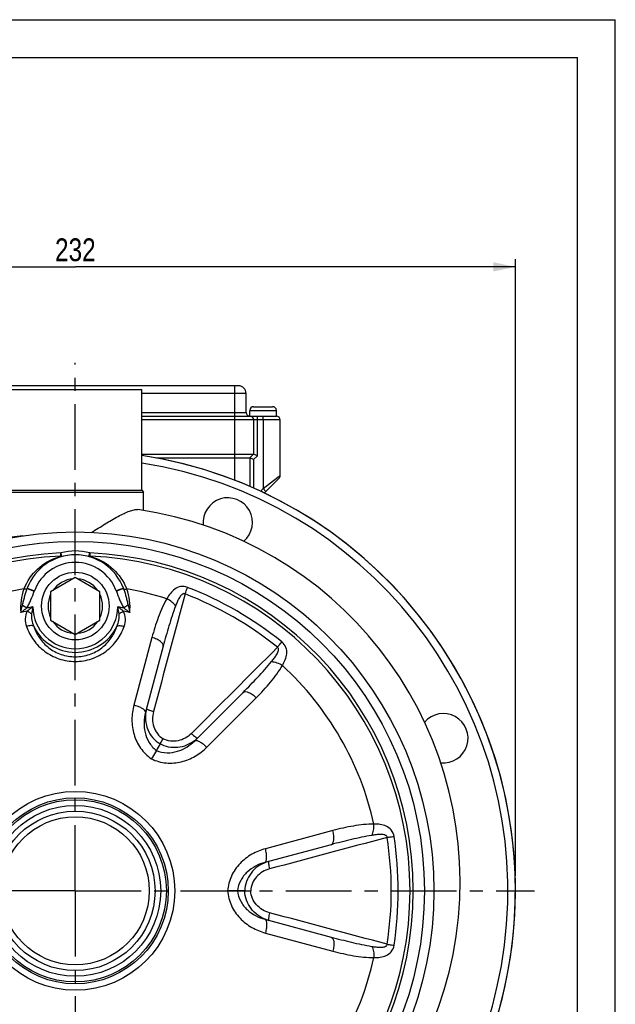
# Model space of a CAD drawing. Header units: millimetres. Extents: x 0 to 841, y 0 to 594.
# Tile 11 of 11: x 683 to 840, y 335 to 594. Entities that reach past the tile are written whole.
import ezdxf

# ---------------------------------------------------------------- set-up
doc = ezdxf.new("R2010")
doc.units = ezdxf.units.MM
doc.header["$LTSCALE"] = 46.2
doc.linetypes.add('CENTER', pattern=[0.6, 0.375, -0.075, 0.075, -0.075])
doc.layers.get('0').update_dxf_attribs({"linetype": 'CONTINUOUS'})
for name, color, linetype in [('ASSI', 7, 'CONTINUOUS'), ('GEOM', 7, 'CONTINUOUS'), ('QUOTE', 7, 'CONTINUOUS')]:
    doc.layers.add(name, color=color, linetype=linetype)
doc.styles.get("Standard").update_dxf_attribs({"font": 'txt', "width": 0.8})
doc.dimstyles.new('DIMSTYLE_1', dxfattribs={"dimtxt": 6, "dimasz": 5.8, "dimexe": 1, "dimexo": 2, "dimgap": 0.75, "dimtad": 1, "dimdec": 3, "dimtxsty": 'Standard', "dimblk": '_FILLED', "dimblk1": '_FILLED', "dimblk2": '_FILLED', "dimcen": 0.09, "dimadec": 3, "dimazin": 2, "dimtp": 0.5, "dimtm": 0.5, "dimtfac": 1, "dimtdec": 3, "dimtofl": 0, "dimtmove": 0, "dimatfit": 3, "dimldrblk": '_FILLED', "dimfxl": 0, "dimtolj": 1, "dimarcsym": 0})

# ---------------------------------------------------------------- blocks, each defined once
blk = doc.blocks.new('_FILLED')
at = {"color": 0, "linetype": 'ByBlock'}
blk.add_solid([(0, 0), (-1, 0.207), (-1, -0.207)], dxfattribs=at)
blk = doc.blocks.new('*D4')
at = {"layer": 'QUOTE', "color": 2, "linetype": 'Continuous'}
for p, q in [((581.69, 368.59), (581.69, 530.91)), ((813.69, 368.59), (813.69, 530.91)), ((581.69, 528.91), (697.69, 528.91)), ((813.69, 528.91), (697.69, 528.91))]:
    blk.add_line(p, q, dxfattribs=at)
at = {"layer": 'QUOTE', "color": 2, "linetype": 'Continuous', "xscale": 5.8, "yscale": 5.8, "zscale": 5.8, "rotation": 180}
blk.add_blockref('_FILLED', (581.69, 528.91), dxfattribs=at)
at = {"layer": 'QUOTE', "color": 2, "linetype": 'Continuous', "xscale": 5.8, "yscale": 5.8, "zscale": 5.8}
blk.add_blockref('_FILLED', (813.69, 528.91), dxfattribs=at)
at = {"layer": 'QUOTE', "color": 2, "linetype": 'Continuous', "insert": (697.69, 536.41), "char_height": 6, "width": 19.8, "attachment_point": 2, "line_spacing_factor": 0.9}
blk.add_mtext('232', dxfattribs=at)

msp = doc.modelspace()

# ---------------------------------------------------------------- linework, layer by layer
at = {"color": 7, "linetype": 'Continuous'}
for p, q in [((0, 594), (840, 594)), ((840, 0), (840, 594)), ((10, 584), (830, 584)), ((830, 10), (830, 584))]:
    msp.add_line(p, q, dxfattribs=at)
at = {"layer": 'ASSI', "color": 2, "linetype": 'CENTER'}
for q in [(697.6856, 503.6693), (576.6856, 364.5916), (697.6856, 240.7327), (818.6856, 364.5916)]:
    msp.add_line((697.6856, 364.5916), q, dxfattribs=at)
at = {"layer": 'ASSI', "color": 7, "linetype": 'Continuous'}
for p, q in [((680.1856, 496.5916), (715.1856, 496.5916)), ((715.1856, 470.0916), (715.1856, 496.5916)), ((743.6856, 489.5916), (743.6856, 491.0916)), ((750.6856, 489.5916), (750.6856, 491.0916)), ((745.6856, 489.5916), (750.6856, 489.5916)), ((751.6856, 474.0054), (751.6856, 488.5916)), ((715.6856, 464.7548), (715.6856, 469.5916))]:
    msp.add_line(p, q, dxfattribs=at)
at = {"layer": 'ASSI', "color": 9, "linetype": 'Continuous'}
msp.add_line((747.1856, 488.5916), (747.1856, 489.5916), dxfattribs=at)
at = {"layer": 'ASSI', "color": 7, "linetype": 'Continuous'}
for radius in [24.5, 22.5]:
    msp.add_circle((697.6856, 364.5916), radius, dxfattribs=at)
for centre, radius, start, end in [((697.6856, 364.5916), 116, 272.428025, 81.322808), ((737.8674, 461.599), 6.5, 310.276356, 186.248546), ((794.693, 404.7734), 6.5, 263.830649, 139.815491)]:
    msp.add_arc(centre, radius, start, end, dxfattribs=at)
at = {"layer": 'GEOM', "color": 7, "linetype": 'Continuous'}
for p, q in [((740.6856, 497.5916), (676.6276, 497.5916)), ((715.1856, 470.0916), (715.1856, 496.5916)), ((742.6856, 490.5916), (742.6856, 495.5916)), ((743.6856, 489.5916), (743.6856, 491.0916)), ((744.6856, 492.0916), (749.6856, 492.0916)), ((750.6856, 489.5916), (750.6856, 491.0916)), ((715.1856, 489.5916), (745.6856, 489.5916)), ((744.6856, 488.5916), (744.6856, 479.5916)), ((747.1856, 489.5916), (750.6856, 489.5916)), ((715.1856, 479.5916), (744.6856, 479.5916)), ((719.0876, 478.5916), (743.6856, 478.5916)), ((744.6856, 479.5916), (743.6856, 478.5916)), ((743.6856, 478.5916), (743.6856, 471.0756)), ((744.6856, 478.1774), (743.6856, 478.5916)), ((745.6856, 479.1774), (744.6856, 479.5916)), ((747.4453, 469.3513), (751.3927, 473.2987)), ((679.6856, 469.5916), (715.6856, 469.5916)), ((680.1856, 470.0916), (715.1856, 470.0916)), ((715.1854, 470.0914), (715.6854, 469.5914)), ((715.6856, 464.7548), (715.6856, 469.5916)), ((697.6856, 447.0972), (691.1856, 443.3444)), ((704.1856, 443.3444), (697.6856, 447.0972)), ((691.1856, 443.3444), (691.1856, 435.8389)), ((704.1856, 435.8389), (704.1856, 443.3444)), ((691.1856, 435.8389), (697.6856, 432.0861)), ((697.6856, 432.0861), (704.1856, 435.8389)), ((720.8465, 429.0292), (716.1771, 411.6028)), ((729.1528, 404.1114), (741.9097, 416.8683)), ((719.0428, 401.5834), (717.7582, 399.3585)), ((765.0706, 376.7525), (747.6443, 372.0831)), ((740.4001, 364.5916), (737.8309, 364.5916)), ((747.6443, 357.1001), (765.0706, 352.4308))]:
    msp.add_line(p, q, dxfattribs=at)
at = {"layer": 'GEOM', "color": 9, "linetype": 'Continuous'}
for p, q in [((742.6856, 495.5916), (715.1856, 495.5916)), ((739.6856, 472.7058), (739.6856, 497.5916)), ((715.1856, 490.5916), (742.6856, 490.5916)), ((743.6856, 491.0916), (750.6856, 491.0916)), ((751.6856, 488.5916), (715.1856, 488.5916)), ((745.6856, 479.1774), (745.6856, 489.5916)), ((747.1856, 488.5916), (747.1856, 470.5058)), ((745.6856, 479.1774), (744.6856, 478.1774)), ((744.6856, 478.1774), (744.6856, 470.6255)), ((747.1856, 470.5058), (751.0281, 473.4944)), ((751.0281, 473.4944), (751.6856, 474.0058)), ((746.4778, 469.798), (747.1856, 470.5058)), ((747.1856, 470.5058), (747.8927, 469.7987)), ((693.9034, 452.7271), (693.8668, 453.5797)), ((694.1302, 452.615), (693.8668, 453.5797)), ((701.2411, 452.615), (701.5044, 453.5797)), ((701.5044, 453.5797), (701.4678, 452.7271)), ((684.997, 444.2017), (686.8721, 443.5065)), ((685.0261, 444.2806), (686.9016, 443.586)), ((686.8721, 443.5065), (686.9016, 443.586)), ((710.3451, 444.2806), (708.4696, 443.586)), ((708.4696, 443.586), (708.4991, 443.5064)), ((710.3742, 444.2017), (708.4991, 443.5064)), ((683.7753, 439.8588), (684.9257, 439.0962)), ((711.5959, 439.8588), (710.4455, 439.0962)), ((717.8815, 431.3086), (713.114, 413.5159)), ((732.3411, 402.4151), (745.3663, 415.4403)), ((765.5622, 380.4599), (747.7695, 375.6924)), ((747.7695, 353.4909), (765.5622, 348.7233))]:
    msp.add_line(p, q, dxfattribs=at)
at = {"layer": 'GEOM', "color": 7, "linetype": 'Continuous'}
msp.add_lwpolyline([(751.3927, 473.2987), (751.4782, 473.396), (751.5503, 473.5036), (751.608, 473.6195), (751.6502, 473.7419), (751.6762, 473.8688), (751.6856, 474.0058)], dxfattribs=at)
for centre, radius in [((697.6856, 364.5916), 94.5), ((697.6856, 439.5916), 8.9), ((697.6856, 364.5916), 23.9998), ((697.6856, 364.5916), 20.9998), ((697.6856, 364.5916), 19.5)]:
    msp.add_circle(centre, radius, dxfattribs=at)
at = {"layer": 'GEOM', "color": 9, "linetype": 'Continuous'}
for radius in [92, 26.1919]:
    msp.add_circle((697.6856, 364.5916), radius, dxfattribs=at)
at = {"layer": 'GEOM', "color": 7, "linetype": 'Continuous'}
for centre, radius, start, end in [((740.6856, 495.5916), 2, 0, 90), ((743.6856, 490.5916), 1, 180, 270), ((744.6856, 491.0916), 1, 90, 180), ((749.6856, 491.0916), 1, 0, 90), ((743.6856, 488.5916), 1, 0, 90), ((750.6856, 488.5916), 1, 0, 90), ((697.6856, 364.5916), 116, 98.678951, 81.321049), ((700.0856, 366.9916), 99, 180, 81.80388), ((697.6856, 364.5916), 98, 100.58398, 298.302446), ((692.5856, 366.9916), 91.5, 95.474108, 180), ((697.6856, 439.5916), 13.5, 20.324419, 159.675569), ((706.2919, 436.4037), 22.6777, 159.675016, 159.887646), ((689.0793, 436.4037), 22.6777, 20.11233, 20.324944)]:
    msp.add_arc(centre, radius, start, end, dxfattribs=at)
at = {"layer": 'GEOM', "color": 9, "linetype": 'Continuous'}
for centre, radius, start, end in [((697.6856, 364.5916), 114, 98.831055, 81.168946), ((697.6856, 439.5916), 14.5, 74.730065, 105.269935), ((697.6856, 364.5916), 89.07, 92.457274, 267.542726), ((697.6856, 364.5916), 88.2166, 92.457274, 267.542726), ((697.6856, 364.5916), 88.2166, 272.457274, 87.542726), ((697.6856, 364.5916), 89.07, 272.457274, 87.542726), ((697.6856, 439.5916), 11.5, 20.324296, 159.675706), ((697.6856, 439.5916), 7.2, 94.525631, 145.474369), ((697.6856, 439.5916), 7.2, 34.525631, 85.474369), ((697.6856, 364.5916), 80.6362, 99.671277, 107.418044), ((697.6597, 439.1594), 14.3887, 159.995677, 184.985521), ((697.0068, 439.1251), 13.7893, 154.937172, 158.933882), ((688.9191, 436.3462), 22.848, 19.499536, 20.109651), ((698.3654, 439.1256), 13.7882, 21.066019, 25.012913), ((697.6856, 364.5916), 80.6362, 72.581922, 80.328731), ((697.6859, 439.1531), 14.4149, 355.047866, 19.993262), ((693.3223, 357.0341), 93.8332, 51.20982, 68.79018), ((697.6856, 439.5916), 7.2, 154.525631, 205.474369), ((697.6856, 439.5916), 7.2, 334.525631, 25.474369), ((694.2076, 358.5675), 90.2279, 51.033088, 68.96691), ((697.6856, 364.5916), 74.7104, 99.780936, 101.081831), ((697.6856, 364.5916), 75.5894, 98.543752, 99.718334), ((702.7589, 435.5084), 16.7479, 166.767226, 173.077932), ((697.6856, 439.5916), 11.2327, 181.272688, 358.727313), ((697.6856, 364.5916), 75.5894, 80.281616, 81.456248), ((692.6857, 435.5215), 16.6734, 6.907972, 13.24687), ((697.6856, 364.5916), 74.7104, 78.91719, 80.218912), ((697.6856, 439.5916), 12.1986, 205.880037, 334.11999), ((697.6856, 439.5916), 7.2, 214.525631, 265.474369), ((697.6856, 439.5916), 7.2, 274.525631, 325.474369), ((697.6856, 364.5916), 80.6362, 12.581927, 47.418047), ((725.1151, 410.3276), 8.9635, 165.005346, 169.074055), ((723.5702, 411.2238), 8.9767, 307.810768, 314.993343), ((690.7344, 364.5916), 90.2231, 351.032609, 8.967391), ((688.9639, 364.5916), 93.8282, 351.209353, 8.790647), ((751.0084, 363.7077), 8.9608, 105.006998, 109.530834), ((751.0086, 365.4762), 8.9614, 250.508227, 254.992977), ((697.6856, 364.5916), 80.6362, 312.581927, 347.418047)]:
    msp.add_arc(centre, radius, start, end, dxfattribs=at)
at = {"layer": 'GEOM', "color": 7, "linetype": 'Continuous'}
for points, knots in [([(701.8987, 458.9977), (703.1406, 459.7033), (705.4526, 461.1731), (708.3038, 462.8801), (710.444, 463.9831), (711.8492, 464.5877), (713.0795, 464.9609), (713.8628, 465.0289), (714.1992, 464.9804)], [0, 0, 0, 0, 0.31013834, 0.59466155, 0.72114171, 0.83274021, 0.9261909, 1, 1, 1, 1]), ([(720.021, 403.2776), (720.0579, 403.3417), (720.3243, 403.7981), (720.5865, 404.257), (720.8137, 404.6506)], [0, 0, 0, 0, 0.13993519, 1, 1, 1, 1]), ([(742.3563, 364.5916), (742.4303, 364.5915), (742.9588, 364.595), (743.4872, 364.5918), (743.9418, 364.5916)], [0, 0, 0, 0, 0.1399457, 1, 1, 1, 1])]:
    msp.add_open_spline(points, degree=3, knots=knots, dxfattribs=at)
at = {"layer": 'GEOM', "color": 9, "linetype": 'Continuous'}
for points, knots in [([(684.5159, 444.9665), (685.3868, 446.8291), (688.0298, 450.2372), (691.8703, 452.1899), (693.9032, 452.7271)], [0, 0, 0, 0, 0.49441296, 1, 1, 1, 1]), ([(694.1302, 452.615), (694.1139, 452.6106), (694.0242, 452.609), (693.9487, 452.6737), (693.9034, 452.7272)], [0, 0, 0, 0, 0.19340873, 1, 1, 1, 1]), ([(701.2411, 452.615), (701.2573, 452.6106), (701.347, 452.609), (701.4225, 452.6737), (701.4678, 452.7272)], [0, 0, 0, 0, 0.19339704, 1, 1, 1, 1]), ([(701.4681, 452.7271), (703.5028, 452.1894), (707.3467, 450.234), (709.9902, 446.8207), (710.8604, 444.9555)], [0, 0, 0, 0, 0.50556963, 1, 1, 1, 1]), ([(683.7753, 439.8588), (683.8709, 440.2229), (684.0408, 440.956), (684.4051, 442.4157), (684.7385, 443.4955), (684.9971, 444.2017)], [0, 0, 0, 0, 0.25020086, 0.50009292, 1, 1, 1, 1]), ([(684.7586, 444.0433), (684.7156, 444.034), (684.5083, 444.0095), (684.2981, 444.0417), (684.1392, 444.0818)], [0, 0, 0, 0, 0.21155327, 1, 1, 1, 1]), ([(684.997, 444.2017), (684.9893, 444.1826), (684.9356, 444.0983), (684.834, 444.0597), (684.7586, 444.0433)], [0, 0, 0, 0, 0.2111374, 1, 1, 1, 1]), ([(684.9258, 439.0963), (685.1479, 439.4316), (685.5291, 440.1436), (686.1708, 441.6197), (686.5923, 442.7518), (686.8721, 443.5065)], [0, 0, 0, 0, 0.24989895, 0.499923, 1, 1, 1, 1]), ([(708.4991, 443.5064), (708.7789, 442.7517), (709.2004, 441.6196), (709.8422, 440.1435), (710.2233, 439.4315), (710.4455, 439.0962)], [0, 0, 0, 0, 0.50008465, 0.75010932, 1, 1, 1, 1]), ([(710.3742, 444.2017), (710.382, 444.1823), (710.4371, 444.0964), (710.5413, 444.0581), (710.6185, 444.042)], [0, 0, 0, 0, 0.21034061, 1, 1, 1, 1]), ([(710.4566, 443.9728), (710.6941, 443.3021), (711.0021, 442.2785), (711.344, 440.8968), (711.5054, 440.2033), (711.5959, 439.8588)], [0, 0, 0, 0, 0.49987031, 0.74977993, 1, 1, 1, 1]), ([(710.6185, 444.042), (710.6613, 444.0331), (710.8667, 444.0102), (711.0747, 444.0421), (711.232, 444.0818)], [0, 0, 0, 0, 0.21230337, 1, 1, 1, 1]), ([(727.2696, 444.5112), (726.6944, 444.735), (725.4574, 444.8756), (723.8428, 444.1493), (722.6743, 442.9526), (722.0896, 442.0199), (721.8236, 441.5309)], [0, 0, 0, 0, 0.27213934, 0.51683032, 0.75460675, 1, 1, 1, 1]), ([(726.591, 442.7838), (726.6529, 442.9433), (726.8771, 443.5199), (727.1034, 444.0957), (727.2696, 444.5112)], [0, 0, 0, 0, 0.27659636, 1, 1, 1, 1]), ([(721.8236, 441.5309), (721.3625, 440.752), (720.5411, 439.1271), (719.1636, 435.7327), (718.359, 433.0906), (717.8815, 431.3086)], [0, 0, 0, 0, 0.24722965, 0.49613227, 1, 1, 1, 1]), ([(724.1033, 439.5852), (723.8499, 439.9805), (723.1419, 440.7194), (722.2988, 441.2809), (721.8233, 441.5304)], [0, 0, 0, 0, 0.46648174, 1, 1, 1, 1]), ([(726.591, 442.7838), (726.5092, 442.8333), (726.3147, 442.8858), (726.0393, 442.8024), (725.8103, 442.6503), (725.5477, 442.4024), (725.2724, 442.0448), (724.9907, 441.5833), (724.7403, 441.1012), (724.4352, 440.4384), (724.2321, 439.9284), (724.1033, 439.5852)], [0, 0, 0, 0, 0.06557891, 0.12927603, 0.1914653, 0.25313363, 0.37615343, 0.49963193, 0.62375852, 0.74854998, 1, 1, 1, 1]), ([(683.3242, 437.9087), (683.458, 438.0047), (683.9966, 438.3942), (684.5301, 438.7908), (684.9258, 439.0963)], [0, 0, 0, 0, 0.24776912, 1, 1, 1, 1]), ([(683.3256, 437.916), (683.3573, 438.0761), (683.4922, 438.727), (683.648, 439.3736), (683.7753, 439.8588)], [0, 0, 0, 0, 0.2454223, 1, 1, 1, 1]), ([(684.9937, 438.2161), (684.6535, 437.6284), (684.3524, 436.2366), (684.6021, 434.8823), (684.8209, 434.2434)], [0, 0, 0, 0, 0.50136355, 1, 1, 1, 1]), ([(686.1331, 437.5269), (686.0481, 437.5942), (685.6901, 437.8579), (685.3002, 438.0784), (684.9936, 438.2161)], [0, 0, 0, 0, 0.24394842, 1, 1, 1, 1]), ([(686.4557, 439.3421), (686.3288, 439.253), (685.8292, 438.894), (685.3441, 438.5144), (684.9937, 438.2161)], [0, 0, 0, 0, 0.25205457, 1, 1, 1, 1]), ([(710.3779, 438.2158), (710.2623, 438.3142), (709.788, 438.7065), (709.2946, 439.0754), (708.9155, 439.3421)], [0, 0, 0, 0, 0.24676631, 1, 1, 1, 1]), ([(709.2382, 437.5269), (709.3231, 437.5942), (709.6812, 437.8578), (710.071, 438.0784), (710.3776, 438.2161)], [0, 0, 0, 0, 0.24394841, 1, 1, 1, 1]), ([(710.5503, 434.2434), (710.7691, 434.8823), (711.0188, 436.2364), (710.7178, 437.6282), (710.3777, 438.2158)], [0, 0, 0, 0, 0.49866074, 1, 1, 1, 1]), ([(710.4455, 439.0962), (710.5779, 438.994), (711.1066, 438.5914), (711.6428, 438.1986), (712.047, 437.9087)], [0, 0, 0, 0, 0.2515484, 1, 1, 1, 1]), ([(711.5959, 439.8588), (711.639, 439.6947), (711.8039, 439.0481), (711.9504, 438.3968), (712.047, 437.9087)], [0, 0, 0, 0, 0.25427941, 1, 1, 1, 1]), ([(724.1033, 439.5852), (723.4576, 437.8647), (722.322, 434.3574), (721.3241, 430.8118), (720.8465, 429.0292)], [0, 0, 0, 0, 0.49894395, 1, 1, 1, 1]), ([(686.1331, 437.5269), (686.0665, 436.9752), (686.1559, 435.8455), (686.4914, 434.7786), (686.7105, 434.2669)], [0, 0, 0, 0, 0.49957894, 1, 1, 1, 1]), ([(708.6607, 434.2669), (708.8798, 434.7786), (709.2153, 435.8455), (709.3046, 436.9752), (709.2381, 437.5269)], [0, 0, 0, 0, 0.50042619, 1, 1, 1, 1]), ([(686.7104, 434.2672), (686.6168, 434.3338), (686.3576, 434.4236), (685.7125, 434.465), (685.1824, 434.3571), (684.8209, 434.2434)], [0, 0, 0, 0, 0.17830582, 0.41220258, 1, 1, 1, 1]), ([(684.8209, 434.2434), (685.2568, 432.9705), (686.5311, 430.5042), (689.4928, 427.5007), (693.3307, 425.4906), (696.2318, 425.0188), (697.6856, 425.0185)], [0, 0, 0, 0, 0.23988392, 0.4866124, 0.7407881, 1, 1, 1, 1]), ([(686.7104, 434.2671), (687.0603, 433.1782), (688.1089, 431.0531), (690.6064, 428.436), (693.9038, 426.6599), (696.4208, 426.2396), (697.6856, 426.2395)], [0, 0, 0, 0, 0.23694768, 0.4826288, 0.73797005, 1, 1, 1, 1]), ([(697.6856, 426.2395), (698.9504, 426.2396), (701.4675, 426.6599), (704.7648, 428.436), (707.2623, 431.0531), (708.3109, 433.1782), (708.6608, 434.2671)], [0, 0, 0, 0, 0.26202983, 0.51737092, 0.76305228, 1, 1, 1, 1]), ([(697.6856, 425.0185), (699.1395, 425.0188), (702.0405, 425.4905), (705.8784, 427.5008), (708.8401, 430.5042), (710.1144, 432.9705), (710.5503, 434.2434)], [0, 0, 0, 0, 0.25921205, 0.51338764, 0.7601161, 1, 1, 1, 1]), ([(708.6609, 434.2672), (708.7545, 434.3338), (709.0136, 434.4235), (709.6588, 434.465), (710.1888, 434.357), (710.5503, 434.2434)], [0, 0, 0, 0, 0.17830431, 0.41219934, 1, 1, 1, 1]), ([(720.8465, 429.0292), (720.9695, 429.4883), (720.3609, 430.1346), (719.6662, 430.5866), (718.9201, 430.9757), (718.3092, 431.1916), (717.8815, 431.3086)], [0, 0, 0, 0, 0.36374145, 0.50460943, 0.66066787, 1, 1, 1, 1]), ([(749.4231, 424.9669), (749.656, 425.2501), (749.9962, 425.6812), (750.4179, 426.277), (750.7103, 426.7351), (750.9689, 427.2101), (751.1411, 427.6275), (751.2238, 427.979), (751.2418, 428.2534), (751.1754, 428.5332), (751.0328, 428.6745), (750.9493, 428.7205)], [0, 0, 0, 0, 0.25154869, 0.37638827, 0.50055757, 0.62407285, 0.74711502, 0.8087814, 0.87100646, 0.93463052, 1, 1, 1, 1]), ([(750.9493, 428.7205), (751.0565, 428.8539), (751.4437, 429.3364), (751.8292, 429.8202), (752.106, 430.1719)], [0, 0, 0, 0, 0.27659491, 1, 1, 1, 1]), ([(752.2479, 423.9652), (752.5384, 424.4401), (753.0539, 425.4131), (753.5058, 427.0235), (753.3282, 428.7856), (752.5865, 429.7846), (752.106, 430.1719)], [0, 0, 0, 0, 0.24544172, 0.48325335, 0.72792654, 1, 1, 1, 1]), ([(741.9097, 416.8683), (743.2147, 418.1733), (745.7864, 420.8102), (748.2559, 423.5473), (749.4231, 424.9669)], [0, 0, 0, 0, 0.50105617, 1, 1, 1, 1]), ([(745.3663, 415.4403), (746.6707, 416.7448), (748.5565, 418.7626), (750.8074, 421.6526), (751.8038, 423.1765), (752.2479, 423.9652)], [0, 0, 0, 0, 0.50386873, 0.75277096, 1, 1, 1, 1]), ([(749.4231, 424.9669), (749.8921, 424.9451), (750.886, 424.7013), (751.7938, 424.2519), (752.2477, 423.9648)], [0, 0, 0, 0, 0.4664879, 1, 1, 1, 1]), ([(741.9097, 416.8683), (742.2458, 417.2044), (743.1098, 417.0005), (743.8486, 416.6249), (744.5586, 416.1732), (745.051, 415.7522), (745.3663, 415.4403)], [0, 0, 0, 0, 0.36374146, 0.50460943, 0.66066788, 1, 1, 1, 1]), ([(713.114, 413.5159), (712.7789, 412.2652), (712.4243, 409.6491), (712.968, 405.7001), (714.6907, 402.035), (716.6408, 400.1033), (717.7582, 399.3585)], [0, 0, 0, 0, 0.24536673, 0.49373136, 0.74552673, 1, 1, 1, 1]), ([(716.1606, 411.8324), (716.0989, 412.0028), (715.7715, 412.3485), (715.1019, 412.7744), (714.1824, 413.1885), (713.4864, 413.4145), (713.114, 413.5159)], [0, 0, 0, 0, 0.15304716, 0.3825094, 0.67400502, 1, 1, 1, 1]), ([(716.4569, 412.6467), (716.4539, 412.6355), (716.4595, 412.5635), (716.5226, 412.5158), (716.5677, 412.4807)], [0, 0, 0, 0, 0.1692906, 1, 1, 1, 1]), ([(716.5677, 412.4807), (716.5909, 412.4626), (716.7123, 412.3784), (716.8447, 412.3117), (716.9518, 412.2619)], [0, 0, 0, 0, 0.19948577, 1, 1, 1, 1]), ([(716.1771, 411.6028), (715.9496, 410.7537), (715.6796, 408.9768), (715.9285, 406.2488), (716.9624, 403.6067), (718.2639, 402.1502), (719.0428, 401.5834)], [0, 0, 0, 0, 0.23931483, 0.48441768, 0.73775825, 1, 1, 1, 1]), ([(716.3141, 412.0266), (716.1549, 411.2019), (716.0683, 409.4977), (716.6728, 407.0144), (717.9919, 404.8202), (719.2994, 403.7073), (720.0211, 403.2775)], [0, 0, 0, 0, 0.24994856, 0.4999096, 0.74998199, 1, 1, 1, 1]), ([(716.1771, 411.6028), (716.1917, 411.6572), (716.19, 411.7386), (716.1678, 411.8126), (716.1606, 411.8324)], [0, 0, 0, 0, 0.72788059, 1, 1, 1, 1]), ([(716.9518, 412.2619), (717.0431, 412.2194), (717.4744, 412.0371), (717.9221, 411.8961), (718.2767, 411.8004)], [0, 0, 0, 0, 0.21524261, 1, 1, 1, 1]), ([(718.2767, 411.8004), (718.1026, 411.1524), (717.9338, 409.7986), (718.2672, 407.7779), (719.2093, 405.9437), (720.2352, 405.0043), (720.8137, 404.6506)], [0, 0, 0, 0, 0.24875165, 0.49812742, 0.74861694, 1, 1, 1, 1]), ([(728.274, 406.0284), (727.7998, 405.5535), (726.7115, 404.7304), (724.7947, 404.0089), (722.7353, 403.9077), (721.4091, 404.3265), (720.8137, 404.6506)], [0, 0, 0, 0, 0.24880668, 0.4982066, 0.74865556, 1, 1, 1, 1]), ([(728.274, 406.0284), (728.4532, 405.8499), (728.796, 405.5297), (729.2736, 405.144), (729.6201, 404.9223), (729.8211, 404.8481), (729.8988, 404.8574), (729.9169, 404.8756)], [0, 0, 0, 0, 0.36965239, 0.68409894, 0.8994428, 0.96248637, 1, 1, 1, 1]), ([(717.7582, 399.3585), (718.9622, 398.7633), (721.6102, 398.04), (725.6456, 398.381), (729.3374, 399.8844), (731.4255, 401.4996), (732.3411, 402.4151)], [0, 0, 0, 0, 0.25449705, 0.50630045, 0.75463398, 1, 1, 1, 1]), ([(719.0428, 401.5834), (719.9233, 401.1922), (721.8358, 400.7933), (724.641, 401.2193), (727.1278, 402.3677), (728.5313, 403.4899), (729.1528, 404.1114)], [0, 0, 0, 0, 0.26231642, 0.51566749, 0.76072147, 1, 1, 1, 1]), ([(729.0734, 404.1318), (728.4417, 403.6417), (727.0386, 402.8272), (724.6833, 402.2283), (722.2514, 402.3276), (720.7191, 402.887), (720.0211, 403.2775)], [0, 0, 0, 0, 0.24994927, 0.49992858, 0.74998054, 1, 1, 1, 1]), ([(729.1527, 404.1113), (729.2655, 404.2241), (729.6002, 404.2387), (730.0034, 404.1106), (730.4196, 403.9169), (730.875, 403.6394), (731.5439, 403.1565), (732.0268, 402.7269), (732.3411, 402.4151)], [0, 0, 0, 0, 0.12684902, 0.2238871, 0.34505899, 0.4878256, 0.64813762, 1, 1, 1, 1]), ([(776.3859, 382.1572), (775.4808, 382.167), (773.6629, 382.0659), (770.0345, 381.5617), (767.3441, 380.9374), (765.5622, 380.4599)], [0, 0, 0, 0, 0.24722965, 0.49613228, 1, 1, 1, 1]), ([(775.8408, 379.21), (776.0565, 379.6271), (776.3423, 380.6097), (776.4071, 381.6206), (776.3854, 382.1572)], [0, 0, 0, 0, 0.46648173, 1, 1, 1, 1]), ([(781.69, 378.9309), (781.5962, 379.541), (781.0994, 380.6826), (779.6631, 381.7177), (778.0424, 382.1313), (776.9424, 382.1713), (776.3859, 382.1571)], [0, 0, 0, 0, 0.27214633, 0.51683971, 0.75461134, 1, 1, 1, 1]), ([(765.0706, 376.7525), (765.5297, 376.8755), (765.7852, 377.7257), (765.8292, 378.5533), (765.7931, 379.3941), (765.6746, 380.031), (765.5622, 380.4599)], [0, 0, 0, 0, 0.36374145, 0.50460943, 0.66066787, 1, 1, 1, 1]), ([(775.8408, 379.21), (774.0279, 378.909), (770.4227, 378.1388), (766.8532, 377.2302), (765.0706, 376.7525)], [0, 0, 0, 0, 0.49894395, 1, 1, 1, 1]), ([(779.8547, 378.6549), (779.8567, 378.7505), (779.8049, 378.9452), (779.5949, 379.142), (779.3487, 379.2644), (779.0027, 379.3677), (778.5554, 379.4274), (778.0148, 379.4406), (777.4721, 379.4164), (776.7456, 379.3491), (776.2024, 379.2701), (775.8408, 379.21)], [0, 0, 0, 0, 0.0655904, 0.12928807, 0.19148012, 0.25314943, 0.37616827, 0.49964366, 0.62376702, 0.74855552, 1, 1, 1, 1]), ([(779.8547, 378.6549), (780.0238, 378.6811), (780.6352, 378.7752), (781.247, 378.8671), (781.69, 378.9309)], [0, 0, 0, 0, 0.27659669, 1, 1, 1, 1]), ([(747.7695, 375.6924), (746.5188, 375.3573), (744.076, 374.3565), (740.9278, 371.911), (738.6152, 368.5865), (737.9171, 365.9317), (737.8309, 364.5916)], [0, 0, 0, 0, 0.2453596, 0.4937114, 0.74553402, 1, 1, 1, 1]), ([(747.6442, 372.0831), (747.7983, 372.1244), (747.9783, 372.407), (748.069, 372.8201), (748.1093, 373.2775), (748.0967, 373.8106), (748.0129, 374.6313), (747.8823, 375.2644), (747.7695, 375.6924)], [0, 0, 0, 0, 0.12684902, 0.2238871, 0.34505899, 0.4878256, 0.64813762, 1, 1, 1, 1]), ([(747.6443, 372.0831), (746.7953, 371.8557), (745.1216, 371.2012), (742.8836, 369.6217), (741.1122, 367.4053), (740.5014, 365.5497), (740.4, 364.5917)], [0, 0, 0, 0, 0.23928584, 0.48435977, 0.73772683, 1, 1, 1, 1]), ([(748.0127, 372.1529), (747.2267, 371.8741), (745.724, 371.0922), (743.8981, 369.3305), (742.6737, 367.1031), (742.3677, 365.4263), (742.3563, 364.592)], [0, 0, 0, 0, 0.24995257, 0.49986797, 0.74992316, 1, 1, 1, 1]), ([(748.6882, 372.3628), (748.6634, 372.3561), (748.6165, 372.2935), (748.5802, 372.0823), (748.599, 371.6715), (748.6942, 371.065), (748.8001, 370.608), (748.8651, 370.3636)], [0, 0, 0, 0, 0.03751383, 0.10055747, 0.31590099, 0.63034701, 1, 1, 1, 1]), ([(748.8651, 370.3636), (748.217, 370.1904), (746.9602, 369.6598), (745.3772, 368.3608), (744.2594, 366.628), (743.9589, 365.2696), (743.9418, 364.5916)], [0, 0, 0, 0, 0.24872973, 0.49806831, 0.74854046, 1, 1, 1, 1]), ([(737.8309, 364.5916), (737.9174, 363.2515), (738.615, 360.5967), (740.9278, 357.2724), (744.0758, 354.8268), (746.5187, 353.826), (747.7695, 353.4909)], [0, 0, 0, 0, 0.25447303, 0.50628539, 0.75462558, 1, 1, 1, 1]), ([(740.4, 364.5917), (740.5014, 363.6336), (741.1122, 361.7779), (742.8837, 359.5615), (745.1217, 357.982), (746.7954, 357.3276), (747.6443, 357.1001)], [0, 0, 0, 0, 0.26229584, 0.51565558, 0.76071563, 1, 1, 1, 1]), ([(748.0184, 357.0284), (747.2317, 357.3068), (745.7275, 358.0884), (743.8997, 359.8505), (742.6738, 362.0791), (742.3677, 363.7571), (742.3563, 364.592)], [0, 0, 0, 0, 0.24994796, 0.49986558, 0.74992246, 1, 1, 1, 1]), ([(748.8651, 358.8197), (748.217, 358.9929), (746.9603, 359.5234), (745.3772, 360.8224), (744.2594, 362.5553), (743.9589, 363.9136), (743.9418, 364.5916)], [0, 0, 0, 0, 0.24872525, 0.49806574, 0.74853928, 1, 1, 1, 1]), ([(748.8651, 358.8197), (748.8001, 358.5752), (748.6942, 358.1183), (748.599, 357.5118), (748.5802, 357.101), (748.6165, 356.8898), (748.6634, 356.8271), (748.6882, 356.8205)], [0, 0, 0, 0, 0.36965292, 0.68409896, 0.89944251, 0.96248616, 1, 1, 1, 1]), ([(747.6442, 357.1002), (747.7983, 357.0589), (747.9783, 356.7763), (748.069, 356.3631), (748.1093, 355.9058), (748.0967, 355.3727), (748.0129, 354.5519), (747.8823, 353.9189), (747.7695, 353.4909)], [0, 0, 0, 0, 0.12684902, 0.2238871, 0.34505899, 0.4878256, 0.64813762, 1, 1, 1, 1]), ([(765.0706, 352.4308), (766.8532, 351.9531), (770.4227, 351.0444), (774.0279, 350.2743), (775.8408, 349.9733)], [0, 0, 0, 0, 0.50105617, 1, 1, 1, 1]), ([(765.0706, 352.4308), (765.5297, 352.3077), (765.7852, 351.4576), (765.8292, 350.6299), (765.7931, 349.7892), (765.6746, 349.1522), (765.5622, 348.7233)], [0, 0, 0, 0, 0.36374146, 0.50460943, 0.66066788, 1, 1, 1, 1]), ([(775.8408, 349.9733), (776.2026, 349.9132), (776.746, 349.8341), (777.4728, 349.7669), (778.0158, 349.7427), (778.5565, 349.7562), (779.004, 349.8157), (779.3498, 349.9199), (779.5964, 350.0415), (779.8055, 350.2388), (779.8566, 350.4331), (779.8547, 350.5283)], [0, 0, 0, 0, 0.25154869, 0.37638827, 0.50055758, 0.62407286, 0.74711504, 0.80878142, 0.87100647, 0.93463053, 1, 1, 1, 1]), ([(776.3857, 347.0261), (776.9423, 347.012), (778.0427, 347.052), (779.6633, 347.4659), (781.1005, 348.5007), (781.5948, 349.6426), (781.69, 350.2524)], [0, 0, 0, 0, 0.24544172, 0.48325335, 0.72792654, 1, 1, 1, 1]), ([(779.8547, 350.5284), (780.0238, 350.5022), (780.6352, 350.4081), (781.247, 350.3162), (781.69, 350.2524)], [0, 0, 0, 0, 0.27659489, 1, 1, 1, 1]), ([(765.5622, 348.7233), (767.3441, 348.2458), (770.0345, 347.6216), (773.6627, 347.1173), (775.4806, 347.0164), (776.3857, 347.0261)], [0, 0, 0, 0, 0.50386873, 0.75277096, 1, 1, 1, 1]), ([(775.8408, 349.9733), (776.0565, 349.5562), (776.3423, 348.5736), (776.407, 347.5627), (776.3853, 347.0261)], [0, 0, 0, 0, 0.4664879, 1, 1, 1, 1])]:
    msp.add_open_spline(points, degree=3, knots=knots, dxfattribs=at)
for points in [[(726.591, 442.7838), (723.8215, 432.4554), (721.0522, 422.1271), (718.2767, 411.8004)], [(750.9493, 428.7205), (743.3894, 421.1579), (735.8295, 413.5954), (728.274, 406.0284)], [(779.8547, 378.6549), (769.5254, 375.8892), (759.196, 373.1233), (748.8651, 370.3636)], [(779.8547, 350.5283), (769.5254, 353.2941), (759.196, 356.06), (748.8651, 358.8197)]]:
    msp.add_open_spline(points, degree=3, dxfattribs=at)
at = {"layer": 'GEOM', "color": 7, "linetype": 'Continuous'}
for points in [[(720.0211, 403.2775), (719.6948, 402.7129), (719.3688, 402.1482), (719.0428, 401.5834)], [(742.3563, 364.592), (741.7042, 364.5915), (741.0521, 364.5917), (740.4, 364.5917)]]:
    msp.add_open_spline(points, degree=3, dxfattribs=at)

# ---------------------------------------------------------------- dimensions: what is measured, and where the dimension line sits
at = {"layer": 'QUOTE', "color": 2, "linetype": 'Continuous'}
dim = msp.add_linear_dim(base=(813.6856, 528.913), p1=(581.6856, 366.5916), p2=(813.6856, 366.5916), dimstyle='DIMSTYLE_1', dxfattribs=at)
dim.commit()
dim.dimension.update_dxf_attribs({"geometry": '*D4', "text_midpoint": (697.2856, 528.913), "dimtype": 160})

doc.saveas('drawing.dxf')
